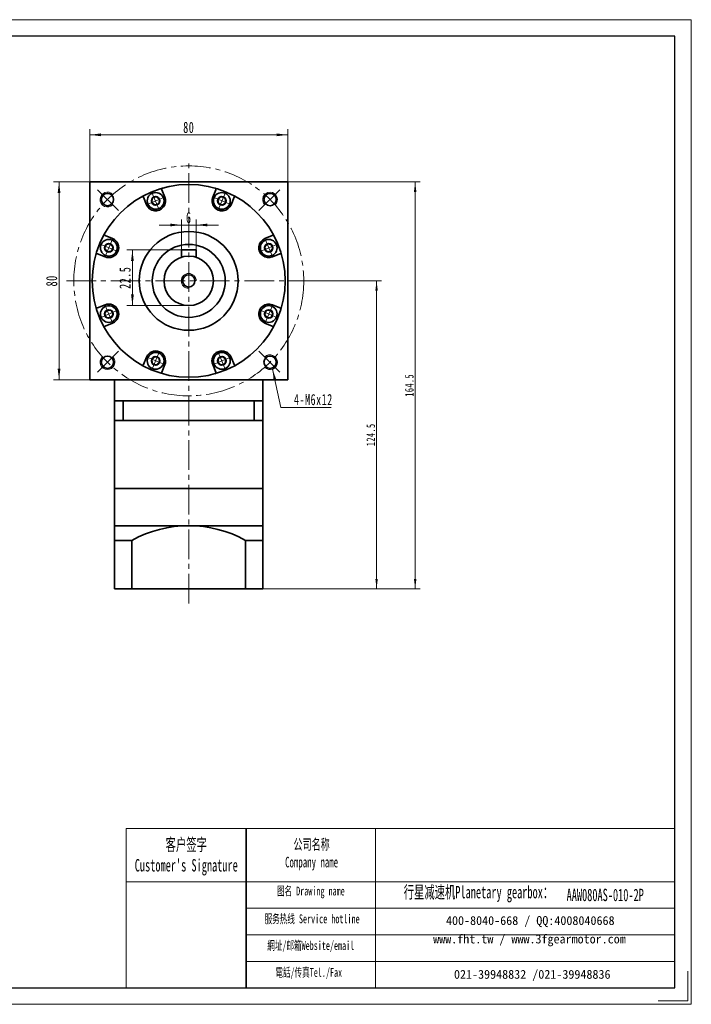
# Model space of a CAD drawing. Header units: millimetres. Extents: x -233 to 330, y -159 to 251.
# Tile 2 of 2: x 58 to 330, y -159 to 239. Entities that reach past the tile are written whole.
import ezdxf

# ---------------------------------------------------------------- set-up
doc = ezdxf.new("R2010")
doc.units = ezdxf.units.MM
doc.set_wipeout_variables(frame=1)
doc.linetypes.add('点画线', pattern=[18, 12, -2, 2, -2])
doc.layers.get('0').update_dxf_attribs({"lineweight": 35})
for name, color, linetype, lineweight in [('7标注层', 4, 'Continuous', 18), ('EB0_1', 7, 'Continuous', 35), ('SLD-0', 7, 'Continuous', 18), ('中心线层', 1, '点画线', 18), ('图框_外框线', 7, 'Continuous', 18), ('尺寸线层', 3, 'Continuous', 18), ('粗实线层', 7, 'Continuous', 35)]:
    doc.layers.add(name, color=color, linetype=linetype, lineweight=lineweight)
doc.styles.add('SLDTEXTSTYLE4', font='txt', dxfattribs={"width": 0.611111})
doc.styles.add('标准', font='txt', dxfattribs={"width": 0.667})
doc.dimstyles.new('a4-1-1.5', dxfattribs={"dimtxt": 4.5, "dimasz": 4.5, "dimexe": 2.25, "dimexo": 0, "dimgap": 0.75, "dimtad": 1, "dimdec": 3, "dimdsep": 46, "dimtxsty": '标准', "dimblk": '_CAXARROW', "dimcen": 0, "dimdle": 9, "dimazin": 2, "dimtfac": 0.707107, "dimtdec": 3, "dimtix": 1, "dimtmove": 2, "dimatfit": 3, "dimfxl": 0, "dimfrac": 2, "dimtolj": 1, "dimarcsym": 0})
doc.dimstyles.new('标准', dxfattribs={"dimtxt": 3.5, "dimasz": 4, "dimexe": 2, "dimexo": 0, "dimtad": 1, "dimdsep": 46, "dimtxsty": '标准', "dimblk": '_CAXARROW', "dimcen": 0, "dimdle": 8, "dimazin": 2, "dimtfac": 0.707107, "dimtdec": 3, "dimtmove": 2, "dimatfit": 3, "dimfxl": 0, "dimfrac": 2, "dimtolj": 1, "dimarcsym": 0})

# ---------------------------------------------------------------- blocks, each defined once
blk = doc.blocks.new('*X16')
at = {"layer": '尺寸线层', "linetype": 'Continuous'}
for points in [[(86.67, 192.15), (91.17, 192.71), (91.17, 191.58)], [(166.67, 192.15), (162.17, 192.71), (162.17, 191.58)]]:
    blk.add_hatch(color=0, dxfattribs=at).paths.add_polyline_path(points, flags=0)
at = {"layer": '尺寸线层', "color": 0, "linetype": 'Continuous'}
for p, q in [((86.67, 173.09), (86.67, 194.4)), ((86.67, 192.15), (166.67, 192.15)), ((166.67, 173.09), (166.67, 194.4))]:
    blk.add_line(p, q, dxfattribs=at)
at = {"layer": '尺寸线层', "color": 0, "insert": (126.67, 195.12), "char_height": 4.5, "width": 9, "attachment_point": 5, "line_spacing_factor": 1.15057, "style": '标准'}
blk.add_mtext('\\T1.1;80', dxfattribs=at)
blk = doc.blocks.new('_CAXARROW')
blk.add_hatch(color=0).paths.add_polyline_path([(0, 0), (-1, 0.125), (-1, -0.125)], flags=0)
blk = doc.blocks.new('*X17')
at = {"layer": '尺寸线层', "linetype": 'Continuous'}
for points in [[(74.21, 173.09), (73.65, 168.59), (74.77, 168.59)], [(74.21, 93.09), (73.65, 97.59), (74.77, 97.59)]]:
    blk.add_hatch(color=0, dxfattribs=at).paths.add_polyline_path(points, flags=0)
at = {"layer": '尺寸线层', "color": 0, "linetype": 'Continuous'}
for p, q in [((86.67, 173.09), (71.96, 173.09)), ((74.21, 93.09), (74.21, 173.09)), ((86.67, 93.09), (71.96, 93.09))]:
    blk.add_line(p, q, dxfattribs=at)
at = {"layer": '尺寸线层', "color": 0, "insert": (71.24, 133.09), "char_height": 4.5, "width": 9, "attachment_point": 5, "rotation": 90, "line_spacing_factor": 1.15057, "style": '标准'}
blk.add_mtext('\\T1.1;80', dxfattribs=at)
blk = doc.blocks.new('*X18')
at = {"layer": '尺寸线层', "linetype": 'Continuous'}
blk.add_hatch(color=0, dxfattribs=at).paths.add_polyline_path([(-6.36, 15.51), (-4.86, 11.23), (-5.96, 10.99)], flags=0)
at = {"layer": '尺寸线层', "color": 0, "linetype": 'Continuous'}
blk.add_line((-6.36, 15.51), (-3, 0), dxfattribs=at)
at = {"layer": '尺寸线层', "color": 0}
for p, q in [((-3, 0), (0, 0)), ((0, 0), (17.35, 0)), ((0, 0), (0, 0))]:
    blk.add_line(p, q, dxfattribs=at)
at = {"layer": '尺寸线层', "color": 0, "insert": (2.25, 0.9), "char_height": 4.5, "width": 30.2032, "attachment_point": 7, "line_spacing_factor": 1.15057, "style": '标准'}
blk.add_mtext('\\T1.1;4-M6x12', dxfattribs=at)
blk = doc.blocks.new('*X19')
at = {"layer": '中心线层', "linetype": '点画线', "lineweight": 18}
for p, q in [((-3.89, 0), (3.89, 0)), ((0, -3.89), (0, 3.89))]:
    blk.add_line(p, q, dxfattribs=at)
at = {"layer": '粗实线层'}
for p, q in [((-1.73, 0), (-0.87, 1.5)), ((-1.73, 0), (-0.87, -1.5)), ((-0.87, 1.5), (0.87, 1.5)), ((1.73, 0), (0.87, 1.5)), ((1.73, 0), (0.87, 1.5)), ((1.73, 0), (0.87, -1.5)), ((-0.87, -1.5), (0.87, -1.5))]:
    blk.add_line(p, q, dxfattribs=at)
blk.add_circle((0, 0), 1.73, dxfattribs=at)
for start, end in [(0, 180), (180, 360)]:
    blk.add_arc((0, 0), 3.39, start, end, dxfattribs=at)
blk = doc.blocks.new('*X27')
at = {"layer": '尺寸线层', "linetype": 'Continuous'}
for points in [[(123.67, 155.68), (119.17, 155.12), (119.17, 156.24)], [(129.67, 155.68), (134.17, 155.12), (134.17, 156.24)]]:
    blk.add_hatch(color=0, dxfattribs=at).paths.add_polyline_path(points, flags=0)
at = {"layer": '尺寸线层', "color": 0, "linetype": 'Continuous'}
for p, q in [((138.67, 155.68), (114.67, 155.68)), ((123.67, 145.59), (123.67, 157.93)), ((129.67, 145.59), (129.67, 157.93))]:
    blk.add_line(p, q, dxfattribs=at)
at = {"layer": '尺寸线层', "color": 0, "insert": (126.67, 158.65), "char_height": 4.5, "width": 9, "attachment_point": 5, "line_spacing_factor": 1.15057, "style": '标准'}
blk.add_mtext('\\T1.1;6', dxfattribs=at)
blk = doc.blocks.new('*X28')
at = {"layer": '尺寸线层', "linetype": 'Continuous'}
for points in [[(103.89, 145.59), (104.45, 141.09), (103.33, 141.09)], [(103.89, 123.09), (104.45, 127.59), (103.33, 127.59)]]:
    blk.add_hatch(color=0, dxfattribs=at).paths.add_polyline_path(points, flags=0)
at = {"layer": '尺寸线层', "color": 0, "linetype": 'Continuous'}
for p, q in [((123.67, 145.59), (101.64, 145.59)), ((103.89, 145.59), (103.89, 123.09)), ((126.67, 123.09), (101.64, 123.09))]:
    blk.add_line(p, q, dxfattribs=at)
at = {"layer": '尺寸线层', "color": 0, "insert": (100.91, 134.34), "char_height": 4.5, "width": 16.432, "attachment_point": 5, "rotation": 90, "line_spacing_factor": 1.15057, "style": '标准'}
blk.add_mtext('\\T1.1;22.5', dxfattribs=at)
blk = doc.blocks.new('*X46')
at = {"layer": '尺寸线层', "linetype": 'Continuous'}
for points in [[(202.62, 133.09), (202.12, 129.09), (203.12, 129.09)], [(202.62, 8.59), (202.12, 12.59), (203.12, 12.59)]]:
    blk.add_hatch(color=0, dxfattribs=at).paths.add_polyline_path(points, flags=0)
at = {"layer": '尺寸线层', "color": 0, "linetype": 'Continuous'}
for p, q in [((176.17, 133.09), (204.62, 133.09)), ((202.62, 8.59), (202.62, 133.09)), ((156.67, 8.59), (204.62, 8.59))]:
    blk.add_line(p, q, dxfattribs=at)
at = {"layer": '尺寸线层', "color": 0, "insert": (200.27, 70.84), "char_height": 3.5, "width": 16.1825, "attachment_point": 5, "rotation": 90, "line_spacing_factor": 1.15057, "style": '标准'}
blk.add_mtext('\\T1.1;124.5', dxfattribs=at)
blk = doc.blocks.new('*X47')
at = {"layer": '尺寸线层', "linetype": 'Continuous'}
for points in [[(218.23, 173.09), (218.73, 169.09), (217.73, 169.09)], [(218.23, 8.59), (218.73, 12.59), (217.73, 12.59)]]:
    blk.add_hatch(color=0, dxfattribs=at).paths.add_polyline_path(points, flags=0)
at = {"layer": '尺寸线层', "color": 0, "linetype": 'Continuous'}
for p, q in [((166.67, 173.09), (220.23, 173.09)), ((218.23, 173.09), (218.23, 8.59)), ((156.67, 8.59), (220.23, 8.59))]:
    blk.add_line(p, q, dxfattribs=at)
at = {"layer": '尺寸线层', "color": 0, "insert": (215.88, 90.84), "char_height": 3.5, "width": 16.1825, "attachment_point": 5, "rotation": 90, "line_spacing_factor": 1.15057, "style": '标准'}
blk.add_mtext('\\T1.1;164.5', dxfattribs=at)

msp = doc.modelspace()

# ---------------------------------------------------------------- linework, layer by layer
msp.add_line((149.8562, -88.4028), (149.8562, -152.7625))
at = {"layer": '7标注层', "color": 0}
msp.add_line((101.3068, -88.4028), (101.3068, -152.7515), dxfattribs=at)
at = {"layer": 'EB0_1'}
for p, q in [((156.6662, 84.5868), (96.6662, 84.5868)), ((156.6662, 84.5868), (96.6662, 84.5868)), ((156.6662, 84.5868), (96.6662, 84.5868)), ((96.6662, 84.5868), (96.6662, 49.0868)), ((156.6662, 84.5868), (156.6662, 49.0868)), ((156.6662, 76.5868), (96.6662, 76.5868)), ((96.6662, 49.0868), (156.6662, 49.0868))]:
    msp.add_line(p, q, dxfattribs=at)
at = {"layer": 'EB0_1', "linetype": 'Continuous', "lineweight": 35}
for p, q in [((96.6662, 49.0868), (156.6662, 49.0868)), ((96.6662, 49.0868), (96.6662, 26.0868)), ((156.6662, 8.5868), (156.6662, 49.0868)), ((96.6662, 26.0868), (96.6662, 8.5868)), ((156.6662, 8.5868), (96.6662, 8.5868))]:
    msp.add_line(p, q, dxfattribs=at)
at = {"layer": '中心线层'}
for p, q in [((126.6662, 2.6095), (126.6662, 182.0313)), ((98.2723, 161.4807), (89.2027, 170.5503)), ((155.0601, 161.4807), (164.1297, 170.5503)), ((77.1662, 133.0868), (176.1662, 133.0868)), ((98.2723, 104.6929), (89.2027, 95.6233)), ((155.0601, 104.6929), (164.1297, 95.6233))]:
    msp.add_line(p, q, dxfattribs=at)
msp.add_circle((126.6662, 133.0868), 46.5, dxfattribs=at)
at = {"layer": '图框_外框线'}
for p, q in [((101.3068, -88.4028), (149.8562, -88.4028)), ((149.8562, -88.4028), (149.8562, -152.7515)), ((149.8562, -88.4028), (323.1915, -88.4028)), ((202.1649, -88.4028), (202.1649, -152.7515)), ((101.3068, -109.876), (149.8562, -109.876)), ((149.8562, -109.876), (323.1915, -109.876)), ((149.8562, -120.6126), (323.1915, -120.6126)), ((149.8562, -131.3492), (323.1915, -131.3492)), ((149.8562, -142.0859), (323.1915, -142.0859))]:
    msp.add_line(p, q, dxfattribs=at)
at = {"layer": '图框_外框线', "color": 3}
msp.add_lwpolyline([(-233.1551, -159.4545), (329.8944, -159.4545), (329.8944, 238.702), (-233.1551, 238.702)], close=True, dxfattribs=at)
at = {"layer": '图框_外框线', "color": 3, "lineweight": 25}
msp.add_lwpolyline([(-199.6403, -152.7515), (323.1915, -152.7515), (323.1915, 231.999), (-199.6403, 231.999)], close=True, dxfattribs=at)
at = {"layer": '图框_外框线', "color": 3}
msp.add_lwpolyline([(328.5538, -146.0486), (328.5538, -158.1139), (316.4885, -158.1139)], dxfattribs=at)
at = {"layer": '粗实线层'}
for p, q in [((116.9678, 166.9533), (115.7294, 169.9431)), ((136.3646, 166.9533), (137.603, 169.9431)), ((109.5768, 163.8919), (108.3384, 166.8816)), ((143.7556, 163.8919), (144.994, 166.8816)), ((95.8612, 150.1763), (92.8714, 151.4147)), ((157.4713, 150.1763), (160.461, 151.4147)), ((92.7997, 142.7852), (89.8099, 144.0236)), ((129.6662, 145.5868), (123.6662, 145.5868)), ((123.6662, 145.5868), (123.6662, 142.6262)), ((129.6662, 145.5868), (129.6662, 142.6262)), ((160.5327, 142.7852), (163.5225, 144.0236)), ((92.7997, 123.3884), (89.8099, 122.15)), ((160.5327, 123.3884), (163.5225, 122.15)), ((95.8612, 115.9974), (92.8714, 114.759)), ((157.4713, 115.9974), (160.461, 114.759)), ((109.5768, 102.2818), (108.3384, 99.292)), ((143.7556, 102.2818), (144.994, 99.292)), ((116.9678, 99.2203), (115.7294, 96.2305)), ((136.3646, 99.2203), (137.603, 96.2305)), ((96.6662, 84.5868), (96.6662, 93.0868)), ((156.6662, 84.5868), (156.6662, 93.0868)), ((100.2087, 84.5868), (100.2087, 76.5868)), ((153.1237, 84.5868), (153.1237, 76.5868)), ((96.6662, 34.0868), (156.6662, 34.0868)), ((103.6662, 28.1401), (96.6662, 28.1401)), ((103.6662, 28.1401), (103.6662, 8.5868)), ((103.6662, 28.1401), (103.6662, 8.5868)), ((149.6662, 28.1401), (149.6662, 8.5868)), ((149.6662, 28.1401), (149.6662, 8.5868)), ((149.6662, 28.1401), (156.6662, 28.1401))]:
    msp.add_line(p, q, dxfattribs=at)
msp.add_lwpolyline([(86.6662, 93.0868), (86.6662, 173.0868), (166.6662, 173.0868), (166.6662, 93.0868)], close=True, dxfattribs=at)
for centre, radius in [((126.6662, 133.0868), 39), ((93.7857, 165.9673), 2.5), ((159.5467, 165.9673), 2.5), ((126.6662, 133.0868), 20), ((126.6662, 133.0868), 14.75), ((126.6662, 133.0868), 10), ((126.6662, 133.0868), 2.5), ((93.7857, 100.2063), 2.5), ((159.5467, 100.2063), 2.5)]:
    msp.add_circle(centre, radius, dxfattribs=at)
at = {"layer": '粗实线层', "lineweight": 18}
for centre, start, end in [((93.7857, 165.9673), 43.151428, 315), ((159.5467, 165.9673), 313.151428, 225), ((126.6662, 133.0868), 0, 270), ((93.7857, 100.2063), 133.151428, 45), ((159.5467, 100.2063), 223.151428, 135)]:
    msp.add_arc(centre, 3, start, end, dxfattribs=at)
at = {"layer": '粗实线层'}
for centre, radius, start, end in [((116.1913, 170.1344), 0.5, 105.787488, 202.500112), ((137.1411, 170.1344), 0.5, 337.499888, 74.212512), ((107.8764, 166.6903), 0.5, 22.499888, 119.212512), ((113.2723, 165.4226), 4, 202.5, 22.5), ((140.0601, 165.4226), 4, 157.5, 337.5), ((145.456, 166.6903), 0.5, 60.787488, 157.500112), ((93.0627, 151.8766), 0.5, 150.787488, 247.500112), ((160.2697, 151.8766), 0.5, 292.499888, 29.212512), ((94.3304, 146.4807), 4, 247.5, 67.5), ((159.002, 146.4807), 4, 112.5, 292.5), ((89.6186, 143.5617), 0.5, 67.499888, 164.212512), ((163.7138, 143.5617), 0.5, 15.787488, 112.500112), ((94.3304, 119.6929), 4, 292.5, 112.5), ((159.002, 119.6929), 4, 67.5, 247.5), ((89.6186, 122.6119), 0.5, 195.787488, 292.500112), ((163.7138, 122.6119), 0.5, 247.499888, 344.212512), ((93.0627, 114.297), 0.5, 112.499888, 209.212512), ((160.2697, 114.297), 0.5, 330.787488, 67.500112), ((113.2723, 100.751), 4, 337.5, 157.5), ((140.0601, 100.751), 4, 22.5, 202.5), ((107.8764, 99.4833), 0.5, 240.787488, 337.500112), ((116.1913, 96.0392), 0.5, 157.499888, 254.212512), ((137.1411, 96.0392), 0.5, 285.787488, 22.500112), ((145.456, 99.4833), 0.5, 202.499888, 299.212512), ((126.6662, -13.3649), 47.4517, 61.006989, 118.993011)]:
    msp.add_arc(centre, radius, start, end, dxfattribs=at)

# ---------------------------------------------------------------- block references
at = {"layer": '尺寸线层'}
msp.add_blockref('*X18', (166.9346, 81.8793), dxfattribs=at)

# ---------------------------------------------------------------- texts
at = {"layer": 'SLD-0', "color": 1, "attachment_point": 2, "style": 'SLDTEXTSTYLE4'}
for s, insert, char_height, width in [("{\\fSimSun|b1|i0|c134|p2;客户签字\\PCustomer's Signature}", (125.6652, -92.3754), 5.010421, 62.330152), ('{\\fSimSun|b1|i0|c134|p2;公司名称\\PCompany name}', (176.3423, -92.6414), 4.294646, 55.602262), ('{\\fSimSun|b1|i0|c134|p2;图名 Drawing name}', (176.0488, -111.8552), 3.578872, 45.769065), ('{\\fSimSun|b1|i0|c134|p2;  \\H1.1667x;行星减速机Planetary gearbox\\fSimSun|b0|i0|c134|p2;：}', (242.0275, -111.5791), 4.294646, 67.544653), ('AAW080AS-010-2P', (295.086, -112.7193), 5.010421, 36.463237), ('{\\fSimSun|b1|i0|c134|p2;服务热线 Service hotline}', (176.5563, -123.1088), 3.578872, 50.991135), ('{\\fSimSun|b1|i0|c134|p2;網址/邮箱Website/email}', (175.999, -133.8914), 3.578872, 53.076972), ('{\\fSimSun|b1|i0|c134|p2;電話/传真Tel./Fax}', (175.1972, -144.7581), 3.578872, 53.715332)]:
    msp.add_mtext(s, dxfattribs=dict(at, insert=insert, char_height=char_height, width=width))
at = {"layer": 'SLD-0', "color": 1, "char_height": 3.578872, "attachment_point": 2}
for s, insert, width in [('{\\fSimSun|b1|i0|c134|p2;400-8040-668 / QQ:4008040668}', (264.7768, -123.7927), 104.200324), ('{\\fSimSun|b1|i0|c134|p2;www.fht.tw / www.3fgearmotor.com }', (264.4468, -131.247), 104.317624), ('{\\fSimSun|b1|i0|c134|p2;021-39948832 /021-39948836 }', (265.5749, -145.5406), 79.654398)]:
    msp.add_mtext(s, dxfattribs=dict(at, insert=insert, width=width))

# ---------------------------------------------------------------- dimensions: what is measured, and where the dimension line sits
at = {"layer": '尺寸线层'}
dim = msp.add_linear_dim(base=(166.6662, 192.1459), p1=(86.6662, 173.0868), p2=(166.6662, 173.0868), dimstyle='a4-1-1.5', override={"dimsah": 1, "dimtfill": 1, "dimtzin": 8}, dxfattribs=at)
dim.commit()
dim.dimension.update_dxf_attribs({"geometry": '*X16', "text_midpoint": (126.6662, 195.1216)})
dim = msp.add_linear_dim(base=(74.2112, 173.0868), p1=(86.6662, 93.0868), p2=(86.6662, 173.0868), angle=90, dimstyle='a4-1-1.5', override={"dimsah": 1, "dimtfill": 1, "dimtzin": 8}, dxfattribs=at)
dim.commit()
dim.dimension.update_dxf_attribs({"geometry": '*X17', "text_midpoint": (71.2355, 133.0868)})

# ---------------------------------------------------------------- next in the draw order: wipeouts: each hides what was drawn before it
for points in [[(116.4042, 166.7199), (116.3961, 166.7393), (116.3879, 166.7587), (116.3795, 166.778), (116.371, 166.7973), (116.3625, 166.8165), (116.3537, 166.8357), (116.3449, 166.8548), (116.3359, 166.8738), (116.3269, 166.8928), (116.3177, 166.9118), (116.3084, 166.9306), (116.299, 166.9495), (116.2894, 166.9682), (116.2798, 166.9869), (116.27, 167.0056), (116.2601, 167.0242), (116.2501, 167.0427), (116.24, 167.0612), (116.2297, 167.0795), (116.2194, 167.0979), (116.2089, 167.1162), (116.1984, 167.1344), (116.1877, 167.1525), (116.1769, 167.1706), (116.166, 167.1886), (116.155, 167.2065), (116.1438, 167.2244), (116.1326, 167.2422), (116.1212, 167.2599), (116.1098, 167.2775), (116.1098, 167.2775), (116.0212, 167.4065), (115.9267, 167.5312), (115.8266, 167.6514), (115.7211, 167.7669), (115.6103, 167.8773), (115.4946, 167.9826), (115.3741, 168.0824), (115.2492, 168.1765), (115.12, 168.2648), (114.9869, 168.347), (114.8502, 168.423), (114.7101, 168.4926), (114.5669, 168.5556), (114.421, 168.612), (114.2726, 168.6616), (114.1221, 168.7043), (113.9698, 168.7401), (113.8161, 168.7687), (113.6611, 168.7902), (113.5053, 168.8046), (113.3491, 168.8117), (113.1926, 168.8117), (113.0364, 168.8044), (112.8806, 168.7899), (112.7257, 168.7682), (112.5719, 168.7395), (112.4196, 168.7036), (112.2692, 168.6608), (112.1209, 168.6111), (111.975, 168.5545), (111.975, 168.5545), (111.8319, 168.4914), (111.6918, 168.4216), (111.5552, 168.3455), (111.4221, 168.2632), (111.2931, 168.1748), (111.1682, 168.0806), (111.0478, 167.9807), (110.9322, 167.8754), (110.8215, 167.7648), (110.7161, 167.6492), (110.6161, 167.5289), (110.5217, 167.4041), (110.4332, 167.2751), (110.3508, 167.1422), (110.2746, 167.0056), (110.2047, 166.8656), (110.1414, 166.7225), (110.0848, 166.5767), (110.0349, 166.4284), (109.992, 166.278), (109.956, 166.1258), (109.9271, 165.972), (109.9053, 165.8171), (109.8907, 165.6614), (109.8833, 165.5051), (109.8831, 165.3487), (109.8901, 165.1924), (109.9043, 165.0366), (109.9257, 164.8817), (109.9542, 164.7278), (109.9542, 164.7278), (109.9586, 164.7073), (109.9631, 164.6867), (109.9678, 164.6662), (109.9725, 164.6457), (109.9774, 164.6252), (109.9824, 164.6047), (109.9876, 164.5843), (109.9928, 164.5639), (109.9982, 164.5436), (110.0037, 164.5233), (110.0094, 164.503), (110.0152, 164.4828), (110.0211, 164.4625), (110.0271, 164.4424), (110.0332, 164.4222), (110.0395, 164.4021), (110.0459, 164.3821), (110.0524, 164.3621), (110.0591, 164.3421), (110.0659, 164.3222), (110.0728, 164.3023), (110.0798, 164.2824), (110.0869, 164.2626), (110.0942, 164.2429), (110.1016, 164.2232), (110.1091, 164.2035), (110.1167, 164.1839), (110.1245, 164.1643), (110.1323, 164.1448), (110.1403, 164.1253), (110.1403, 164.1253), (110.2125, 163.9632), (110.2931, 163.805), (110.3818, 163.6513), (110.4785, 163.5025), (110.5828, 163.3589), (110.6945, 163.221), (110.8133, 163.0891), (110.9388, 162.9636), (111.0707, 162.8448), (111.2086, 162.7331), (111.3522, 162.6288), (111.501, 162.5321), (111.6547, 162.4434), (111.8129, 162.3628), (111.975, 162.2906), (112.1407, 162.227), (112.3095, 162.1722), (112.4809, 162.1263), (112.6545, 162.0894), (112.8298, 162.0616), (113.0063, 162.043), (113.1835, 162.0338), (113.361, 162.0338), (113.5383, 162.043), (113.7148, 162.0616), (113.8901, 162.0894), (114.0637, 162.1263), (114.2351, 162.1722), (114.4039, 162.227), (114.5696, 162.2906), (114.5696, 162.2906), (114.7317, 162.3628), (114.8899, 162.4434), (115.0436, 162.5321), (115.1924, 162.6288), (115.336, 162.7331), (115.4739, 162.8448), (115.6058, 162.9636), (115.7313, 163.0891), (115.8501, 163.221), (115.9618, 163.3589), (116.0661, 163.5025), (116.1627, 163.6513), (116.2515, 163.805), (116.332, 163.9632), (116.4042, 164.1253), (116.4678, 164.291), (116.5227, 164.4598), (116.5686, 164.6312), (116.6055, 164.8048), (116.6333, 164.9801), (116.6518, 165.1566), (116.6611, 165.3339), (116.6611, 165.5113), (116.6518, 165.6886), (116.6333, 165.8651), (116.6055, 166.0404), (116.5686, 166.214), (116.5227, 166.3854), (116.4678, 166.5542)], [(143.1921, 164.1253), (143.2001, 164.1448), (143.2079, 164.1643), (143.2157, 164.1839), (143.2233, 164.2035), (143.2308, 164.2232), (143.2382, 164.2429), (143.2455, 164.2626), (143.2526, 164.2824), (143.2597, 164.3023), (143.2665, 164.3222), (143.2733, 164.3421), (143.28, 164.3621), (143.2865, 164.3821), (143.2929, 164.4021), (143.2992, 164.4222), (143.3053, 164.4424), (143.3113, 164.4625), (143.3172, 164.4828), (143.323, 164.503), (143.3287, 164.5233), (143.3342, 164.5436), (143.3396, 164.5639), (143.3448, 164.5843), (143.35, 164.6047), (143.355, 164.6252), (143.3599, 164.6457), (143.3647, 164.6662), (143.3693, 164.6867), (143.3738, 164.7073), (143.3782, 164.7278), (143.3782, 164.7278), (143.4067, 164.8817), (143.4281, 165.0366), (143.4423, 165.1924), (143.4493, 165.3487), (143.4491, 165.5051), (143.4417, 165.6614), (143.4271, 165.8171), (143.4053, 165.972), (143.3764, 166.1258), (143.3404, 166.278), (143.2975, 166.4284), (143.2476, 166.5767), (143.191, 166.7225), (143.1277, 166.8656), (143.0578, 167.0056), (142.9816, 167.1422), (142.8992, 167.2751), (142.8107, 167.4041), (142.7163, 167.5289), (142.6163, 167.6492), (142.5109, 167.7648), (142.4002, 167.8754), (142.2846, 167.9807), (142.1642, 168.0806), (142.0393, 168.1748), (141.9103, 168.2632), (141.7772, 168.3455), (141.6406, 168.4216), (141.5005, 168.4914), (141.3574, 168.5545), (141.3574, 168.5545), (141.2116, 168.6111), (141.0632, 168.6608), (140.9128, 168.7036), (140.7605, 168.7395), (140.6067, 168.7682), (140.4518, 168.7899), (140.296, 168.8044), (140.1398, 168.8117), (139.9833, 168.8117), (139.8271, 168.8046), (139.6713, 168.7902), (139.5164, 168.7687), (139.3626, 168.7401), (139.2103, 168.7043), (139.0598, 168.6616), (138.9114, 168.612), (138.7655, 168.5556), (138.6223, 168.4926), (138.4822, 168.423), (138.3455, 168.347), (138.2124, 168.2648), (138.0832, 168.1765), (137.9583, 168.0824), (137.8378, 167.9826), (137.7221, 167.8773), (137.6113, 167.7669), (137.5058, 167.6514), (137.4057, 167.5312), (137.3112, 167.4065), (137.2227, 167.2775), (137.2227, 167.2775), (137.2112, 167.2599), (137.1998, 167.2422), (137.1886, 167.2244), (137.1775, 167.2065), (137.1664, 167.1886), (137.1555, 167.1706), (137.1447, 167.1525), (137.134, 167.1344), (137.1235, 167.1162), (137.113, 167.0979), (137.1027, 167.0795), (137.0924, 167.0612), (137.0823, 167.0427), (137.0723, 167.0242), (137.0624, 167.0056), (137.0526, 166.9869), (137.043, 166.9682), (137.0334, 166.9495), (137.024, 166.9306), (137.0147, 166.9118), (137.0055, 166.8928), (136.9965, 166.8738), (136.9875, 166.8548), (136.9787, 166.8357), (136.97, 166.8165), (136.9614, 166.7973), (136.9529, 166.778), (136.9445, 166.7587), (136.9363, 166.7393), (136.9282, 166.7199), (136.9282, 166.7199), (136.8646, 166.5542), (136.8097, 166.3854), (136.7638, 166.214), (136.7269, 166.0404), (136.6991, 165.8651), (136.6806, 165.6886), (136.6713, 165.5113), (136.6713, 165.3339), (136.6806, 165.1566), (136.6991, 164.9801), (136.7269, 164.8048), (136.7638, 164.6312), (136.8097, 164.4598), (136.8646, 164.291), (136.9282, 164.1253), (137.0004, 163.9632), (137.0809, 163.805), (137.1697, 163.6513), (137.2663, 163.5025), (137.3707, 163.3589), (137.4823, 163.221), (137.6011, 163.0891), (137.7266, 162.9636), (137.8585, 162.8448), (137.9964, 162.7331), (138.14, 162.6288), (138.2889, 162.5321), (138.4426, 162.4434), (138.6007, 162.3628), (138.7628, 162.2906), (138.7628, 162.2906), (138.9285, 162.227), (139.0973, 162.1722), (139.2687, 162.1263), (139.4423, 162.0894), (139.6176, 162.0616), (139.7941, 162.043), (139.9714, 162.0338), (140.1489, 162.0338), (140.3261, 162.043), (140.5026, 162.0616), (140.6779, 162.0894), (140.8515, 162.1263), (141.0229, 162.1722), (141.1917, 162.227), (141.3574, 162.2906), (141.5196, 162.3628), (141.6777, 162.4434), (141.8314, 162.5321), (141.9802, 162.6288), (142.1238, 162.7331), (142.2618, 162.8448), (142.3936, 162.9636), (142.5191, 163.0891), (142.6379, 163.221), (142.7496, 163.3589), (142.8539, 163.5025), (142.9506, 163.6513), (143.0393, 163.805), (143.1199, 163.9632)], [(95.6277, 149.6127), (95.6082, 149.6207), (95.5887, 149.6286), (95.5691, 149.6363), (95.5495, 149.6439), (95.5299, 149.6514), (95.5101, 149.6588), (95.4904, 149.6661), (95.4706, 149.6732), (95.4507, 149.6803), (95.4308, 149.6872), (95.4109, 149.6939), (95.3909, 149.7006), (95.3709, 149.7071), (95.3509, 149.7135), (95.3308, 149.7198), (95.3106, 149.7259), (95.2905, 149.7319), (95.2703, 149.7378), (95.25, 149.7436), (95.2297, 149.7493), (95.2094, 149.7548), (95.1891, 149.7602), (95.1687, 149.7655), (95.1483, 149.7706), (95.1278, 149.7756), (95.1074, 149.7805), (95.0869, 149.7853), (95.0663, 149.7899), (95.0458, 149.7944), (95.0252, 149.7988), (95.0252, 149.7988), (94.8714, 149.8273), (94.7164, 149.8487), (94.5606, 149.8629), (94.4043, 149.8699), (94.2479, 149.8697), (94.0916, 149.8623), (93.9359, 149.8477), (93.781, 149.8259), (93.6272, 149.797), (93.475, 149.761), (93.3246, 149.7181), (93.1763, 149.6682), (93.0305, 149.6116), (92.8874, 149.5483), (92.7474, 149.4784), (92.6108, 149.4022), (92.4779, 149.3198), (92.3489, 149.2313), (92.2241, 149.1369), (92.1038, 149.0369), (91.9882, 148.9315), (91.8777, 148.8208), (91.7723, 148.7052), (91.6724, 148.5848), (91.5782, 148.4599), (91.4898, 148.3309), (91.4075, 148.1978), (91.3314, 148.0612), (91.2617, 147.9211), (91.1985, 147.778), (91.1985, 147.778), (91.142, 147.6322), (91.0922, 147.4838), (91.0494, 147.3334), (91.0136, 147.1811), (90.9848, 147.0273), (90.9631, 146.8724), (90.9486, 146.7167), (90.9414, 146.5604), (90.9413, 146.404), (90.9484, 146.2477), (90.9628, 146.0919), (90.9843, 145.937), (91.013, 145.7832), (91.0487, 145.6309), (91.0914, 145.4804), (91.141, 145.332), (91.1974, 145.1861), (91.2604, 145.0429), (91.33, 144.9028), (91.406, 144.7661), (91.4882, 144.633), (91.5765, 144.5039), (91.6706, 144.3789), (91.7704, 144.2584), (91.8757, 144.1427), (91.9862, 144.032), (92.1016, 143.9264), (92.2218, 143.8263), (92.3465, 143.7319), (92.4755, 143.6433), (92.4755, 143.6433), (92.4931, 143.6318), (92.5108, 143.6204), (92.5286, 143.6092), (92.5465, 143.5981), (92.5644, 143.587), (92.5825, 143.5761), (92.6005, 143.5653), (92.6187, 143.5546), (92.6369, 143.5441), (92.6551, 143.5336), (92.6735, 143.5233), (92.6919, 143.513), (92.7103, 143.5029), (92.7288, 143.4929), (92.7474, 143.483), (92.7661, 143.4733), (92.7848, 143.4636), (92.8035, 143.4541), (92.8224, 143.4446), (92.8413, 143.4353), (92.8602, 143.4261), (92.8792, 143.4171), (92.8982, 143.4081), (92.9174, 143.3993), (92.9365, 143.3906), (92.9557, 143.382), (92.975, 143.3735), (92.9943, 143.3651), (93.0137, 143.3569), (93.0331, 143.3488), (93.0331, 143.3488), (93.1988, 143.2852), (93.3676, 143.2303), (93.539, 143.1844), (93.7126, 143.1475), (93.8879, 143.1197), (94.0644, 143.1012), (94.2417, 143.0919), (94.4192, 143.0919), (94.5964, 143.1012), (94.7729, 143.1197), (94.9482, 143.1475), (95.1218, 143.1844), (95.2932, 143.2303), (95.462, 143.2852), (95.6277, 143.3488), (95.7899, 143.421), (95.948, 143.5015), (96.1017, 143.5903), (96.2505, 143.6869), (96.3941, 143.7913), (96.532, 143.903), (96.6639, 144.0217), (96.7894, 144.1472), (96.9082, 144.2791), (97.0199, 144.417), (97.1242, 144.5606), (97.2209, 144.7095), (97.3096, 144.8632), (97.3902, 145.0213), (97.4624, 145.1834), (97.4624, 145.1834), (97.526, 145.3491), (97.5808, 145.5179), (97.6268, 145.6894), (97.6637, 145.863), (97.6914, 146.0382), (97.71, 146.2148), (97.7193, 146.392), (97.7193, 146.5695), (97.71, 146.7467), (97.6914, 146.9232), (97.6637, 147.0985), (97.6268, 147.2721), (97.5808, 147.4435), (97.526, 147.6123), (97.4624, 147.778), (97.3902, 147.9402), (97.3096, 148.0983), (97.2209, 148.252), (97.1242, 148.4008), (97.0199, 148.5444), (96.9082, 148.6824), (96.7894, 148.8143), (96.6639, 148.9398), (96.532, 149.0585), (96.3941, 149.1702), (96.2505, 149.2745), (96.1017, 149.3712), (95.948, 149.4599), (95.7899, 149.5405)], [(160.2993, 143.3488), (160.3187, 143.3569), (160.3381, 143.3651), (160.3574, 143.3735), (160.3767, 143.382), (160.3959, 143.3906), (160.4151, 143.3993), (160.4342, 143.4081), (160.4532, 143.4171), (160.4722, 143.4261), (160.4911, 143.4353), (160.51, 143.4446), (160.5289, 143.4541), (160.5476, 143.4636), (160.5663, 143.4733), (160.585, 143.483), (160.6036, 143.4929), (160.6221, 143.5029), (160.6405, 143.513), (160.6589, 143.5233), (160.6773, 143.5336), (160.6955, 143.5441), (160.7137, 143.5546), (160.7319, 143.5653), (160.75, 143.5761), (160.768, 143.587), (160.7859, 143.5981), (160.8038, 143.6092), (160.8216, 143.6204), (160.8393, 143.6318), (160.8569, 143.6433), (160.8569, 143.6433), (160.9859, 143.7319), (161.1106, 143.8263), (161.2308, 143.9264), (161.3463, 144.032), (161.4567, 144.1427), (161.562, 144.2584), (161.6618, 144.3789), (161.7559, 144.5039), (161.8442, 144.633), (161.9264, 144.7661), (162.0024, 144.9028), (162.072, 145.0429), (162.135, 145.1861), (162.1914, 145.332), (162.241, 145.4804), (162.2837, 145.6309), (162.3194, 145.7832), (162.3481, 145.937), (162.3696, 146.0919), (162.384, 146.2477), (162.3911, 146.404), (162.3911, 146.5604), (162.3838, 146.7167), (162.3693, 146.8724), (162.3476, 147.0273), (162.3188, 147.1811), (162.283, 147.3334), (162.2402, 147.4838), (162.1905, 147.6322), (162.1339, 147.778), (162.1339, 147.778), (162.0708, 147.9211), (162.001, 148.0612), (161.9249, 148.1978), (161.8426, 148.3309), (161.7542, 148.4599), (161.66, 148.5848), (161.5601, 148.7052), (161.4547, 148.8208), (161.3442, 148.9315), (161.2286, 149.0369), (161.1083, 149.1369), (160.9835, 149.2313), (160.8545, 149.3198), (160.7216, 149.4022), (160.585, 149.4784), (160.445, 149.5483), (160.3019, 149.6116), (160.1561, 149.6682), (160.0078, 149.7181), (159.8574, 149.761), (159.7052, 149.797), (159.5514, 149.8259), (159.3965, 149.8477), (159.2408, 149.8623), (159.0845, 149.8697), (158.9281, 149.8699), (158.7718, 149.8629), (158.616, 149.8487), (158.4611, 149.8273), (158.3072, 149.7988), (158.3072, 149.7988), (158.2867, 149.7944), (158.2661, 149.7899), (158.2456, 149.7853), (158.225, 149.7805), (158.2046, 149.7756), (158.1841, 149.7706), (158.1637, 149.7655), (158.1433, 149.7602), (158.123, 149.7548), (158.1027, 149.7493), (158.0824, 149.7436), (158.0621, 149.7378), (158.0419, 149.7319), (158.0218, 149.7259), (158.0016, 149.7198), (157.9815, 149.7135), (157.9615, 149.7071), (157.9415, 149.7006), (157.9215, 149.6939), (157.9016, 149.6872), (157.8817, 149.6803), (157.8618, 149.6732), (157.842, 149.6661), (157.8223, 149.6588), (157.8025, 149.6514), (157.7829, 149.6439), (157.7633, 149.6363), (157.7437, 149.6286), (157.7242, 149.6207), (157.7047, 149.6127), (157.7047, 149.6127), (157.5426, 149.5405), (157.3844, 149.4599), (157.2307, 149.3712), (157.0819, 149.2745), (156.9383, 149.1702), (156.8004, 149.0585), (156.6685, 148.9398), (156.543, 148.8143), (156.4242, 148.6824), (156.3125, 148.5444), (156.2082, 148.4008), (156.1115, 148.252), (156.0228, 148.0983), (155.9422, 147.9402), (155.87, 147.778), (155.8064, 147.6123), (155.7516, 147.4435), (155.7057, 147.2721), (155.6688, 147.0985), (155.641, 146.9232), (155.6224, 146.7467), (155.6131, 146.5695), (155.6131, 146.392), (155.6224, 146.2148), (155.641, 146.0382), (155.6688, 145.863), (155.7057, 145.6894), (155.7516, 145.5179), (155.8064, 145.3491), (155.87, 145.1834), (155.87, 145.1834), (155.9422, 145.0213), (156.0228, 144.8632), (156.1115, 144.7095), (156.2082, 144.5606), (156.3125, 144.417), (156.4242, 144.2791), (156.543, 144.1472), (156.6685, 144.0217), (156.8004, 143.903), (156.9383, 143.7913), (157.0819, 143.6869), (157.2307, 143.5903), (157.3844, 143.5015), (157.5426, 143.421), (157.7047, 143.3488), (157.8704, 143.2852), (158.0392, 143.2303), (158.2106, 143.1844), (158.3842, 143.1475), (158.5595, 143.1197), (158.736, 143.1012), (158.9132, 143.0919), (159.0907, 143.0919), (159.268, 143.1012), (159.4445, 143.1197), (159.6198, 143.1475), (159.7934, 143.1844), (159.9648, 143.2303), (160.1336, 143.2852)], [(93.0331, 122.8248), (93.0137, 122.8167), (92.9943, 122.8085), (92.975, 122.8001), (92.9557, 122.7917), (92.9365, 122.7831), (92.9174, 122.7743), (92.8982, 122.7655), (92.8792, 122.7566), (92.8602, 122.7475), (92.8413, 122.7383), (92.8224, 122.729), (92.8035, 122.7196), (92.7848, 122.71), (92.7661, 122.7004), (92.7474, 122.6906), (92.7288, 122.6807), (92.7103, 122.6707), (92.6919, 122.6606), (92.6735, 122.6504), (92.6551, 122.64), (92.6369, 122.6296), (92.6187, 122.619), (92.6005, 122.6083), (92.5825, 122.5975), (92.5644, 122.5866), (92.5465, 122.5756), (92.5286, 122.5644), (92.5108, 122.5532), (92.4931, 122.5418), (92.4755, 122.5304), (92.4755, 122.5304), (92.3465, 122.4418), (92.2218, 122.3473), (92.1016, 122.2472), (91.9862, 122.1417), (91.8757, 122.0309), (91.7704, 121.9152), (91.6706, 121.7947), (91.5765, 121.6698), (91.4882, 121.5406), (91.406, 121.4075), (91.33, 121.2708), (91.2604, 121.1307), (91.1974, 120.9875), (91.141, 120.8416), (91.0914, 120.6932), (91.0487, 120.5428), (91.013, 120.3905), (90.9843, 120.2367), (90.9628, 120.0817), (90.9484, 119.9259), (90.9413, 119.7697), (90.9414, 119.6132), (90.9486, 119.457), (90.9631, 119.3012), (90.9848, 119.1463), (91.0136, 118.9925), (91.0494, 118.8402), (91.0922, 118.6898), (91.142, 118.5415), (91.1985, 118.3956), (91.1985, 118.3956), (91.2617, 118.2525), (91.3314, 118.1124), (91.4075, 117.9758), (91.4898, 117.8428), (91.5782, 117.7137), (91.6724, 117.5888), (91.7723, 117.4684), (91.8777, 117.3528), (91.9882, 117.2421), (92.1038, 117.1367), (92.2241, 117.0367), (92.3489, 116.9423), (92.4779, 116.8538), (92.6108, 116.7714), (92.7474, 116.6952), (92.8874, 116.6253), (93.0305, 116.562), (93.1763, 116.5054), (93.3246, 116.4556), (93.475, 116.4126), (93.6272, 116.3766), (93.781, 116.3477), (93.9359, 116.3259), (94.0916, 116.3113), (94.2479, 116.3039), (94.4043, 116.3037), (94.5606, 116.3107), (94.7164, 116.3249), (94.8714, 116.3463), (95.0252, 116.3748), (95.0252, 116.3748), (95.0458, 116.3792), (95.0663, 116.3837), (95.0869, 116.3884), (95.1074, 116.3931), (95.1278, 116.398), (95.1483, 116.403), (95.1687, 116.4082), (95.1891, 116.4134), (95.2094, 116.4188), (95.2297, 116.4244), (95.25, 116.43), (95.2703, 116.4358), (95.2905, 116.4417), (95.3106, 116.4477), (95.3308, 116.4539), (95.3509, 116.4601), (95.3709, 116.4665), (95.3909, 116.473), (95.4109, 116.4797), (95.4308, 116.4865), (95.4507, 116.4934), (95.4706, 116.5004), (95.4904, 116.5075), (95.5101, 116.5148), (95.5299, 116.5222), (95.5495, 116.5297), (95.5691, 116.5373), (95.5887, 116.5451), (95.6082, 116.5529), (95.6277, 116.5609), (95.6277, 116.5609), (95.7899, 116.6331), (95.948, 116.7137), (96.1017, 116.8024), (96.2505, 116.8991), (96.3941, 117.0034), (96.532, 117.1151), (96.6639, 117.2339), (96.7894, 117.3594), (96.9082, 117.4913), (97.0199, 117.6292), (97.1242, 117.7728), (97.2209, 117.9216), (97.3096, 118.0753), (97.3902, 118.2335), (97.4624, 118.3956), (97.526, 118.5613), (97.5808, 118.7301), (97.6268, 118.9015), (97.6637, 119.0751), (97.6914, 119.2504), (97.71, 119.4269), (97.7193, 119.6042), (97.7193, 119.7816), (97.71, 119.9589), (97.6914, 120.1354), (97.6637, 120.3107), (97.6268, 120.4843), (97.5808, 120.6557), (97.526, 120.8245), (97.4624, 120.9902), (97.4624, 120.9902), (97.3902, 121.1523), (97.3096, 121.3105), (97.2209, 121.4642), (97.1242, 121.613), (97.0199, 121.7566), (96.9082, 121.8945), (96.7894, 122.0264), (96.6639, 122.1519), (96.532, 122.2707), (96.3941, 122.3824), (96.2505, 122.4867), (96.1017, 122.5833), (95.948, 122.6721), (95.7899, 122.7527), (95.6277, 122.8248), (95.462, 122.8884), (95.2932, 122.9433), (95.1218, 122.9892), (94.9482, 123.0261), (94.7729, 123.0539), (94.5964, 123.0724), (94.4192, 123.0817), (94.2417, 123.0817), (94.0644, 123.0724), (93.8879, 123.0539), (93.7126, 123.0261), (93.539, 122.9892), (93.3676, 122.9433), (93.1988, 122.8884)], [(157.7047, 116.5609), (157.7242, 116.5529), (157.7437, 116.5451), (157.7633, 116.5373), (157.7829, 116.5297), (157.8025, 116.5222), (157.8223, 116.5148), (157.842, 116.5075), (157.8618, 116.5004), (157.8817, 116.4934), (157.9016, 116.4865), (157.9215, 116.4797), (157.9415, 116.473), (157.9615, 116.4665), (157.9815, 116.4601), (158.0016, 116.4539), (158.0218, 116.4477), (158.0419, 116.4417), (158.0621, 116.4358), (158.0824, 116.43), (158.1027, 116.4244), (158.123, 116.4188), (158.1433, 116.4134), (158.1637, 116.4082), (158.1841, 116.403), (158.2046, 116.398), (158.225, 116.3931), (158.2456, 116.3884), (158.2661, 116.3837), (158.2867, 116.3792), (158.3072, 116.3748), (158.3072, 116.3748), (158.4611, 116.3463), (158.616, 116.3249), (158.7718, 116.3107), (158.9281, 116.3037), (159.0845, 116.3039), (159.2408, 116.3113), (159.3965, 116.3259), (159.5514, 116.3477), (159.7052, 116.3766), (159.8574, 116.4126), (160.0078, 116.4556), (160.1561, 116.5054), (160.3019, 116.562), (160.445, 116.6253), (160.585, 116.6952), (160.7216, 116.7714), (160.8545, 116.8538), (160.9835, 116.9423), (161.1083, 117.0367), (161.2286, 117.1367), (161.3442, 117.2421), (161.4547, 117.3528), (161.5601, 117.4684), (161.66, 117.5888), (161.7542, 117.7137), (161.8426, 117.8428), (161.9249, 117.9758), (162.001, 118.1124), (162.0708, 118.2525), (162.1339, 118.3956), (162.1339, 118.3956), (162.1905, 118.5415), (162.2402, 118.6898), (162.283, 118.8402), (162.3188, 118.9925), (162.3476, 119.1463), (162.3693, 119.3012), (162.3838, 119.457), (162.3911, 119.6132), (162.3911, 119.7697), (162.384, 119.9259), (162.3696, 120.0817), (162.3481, 120.2367), (162.3194, 120.3905), (162.2837, 120.5428), (162.241, 120.6932), (162.1914, 120.8416), (162.135, 120.9875), (162.072, 121.1307), (162.0024, 121.2708), (161.9264, 121.4075), (161.8442, 121.5406), (161.7559, 121.6698), (161.6618, 121.7947), (161.562, 121.9152), (161.4567, 122.0309), (161.3463, 122.1417), (161.2308, 122.2472), (161.1106, 122.3473), (160.9859, 122.4418), (160.8569, 122.5304), (160.8569, 122.5304), (160.8393, 122.5418), (160.8216, 122.5532), (160.8038, 122.5644), (160.7859, 122.5756), (160.768, 122.5866), (160.75, 122.5975), (160.7319, 122.6083), (160.7137, 122.619), (160.6955, 122.6296), (160.6773, 122.64), (160.6589, 122.6504), (160.6405, 122.6606), (160.6221, 122.6707), (160.6036, 122.6807), (160.585, 122.6906), (160.5663, 122.7004), (160.5476, 122.71), (160.5289, 122.7196), (160.51, 122.729), (160.4911, 122.7383), (160.4722, 122.7475), (160.4532, 122.7566), (160.4342, 122.7655), (160.4151, 122.7743), (160.3959, 122.7831), (160.3767, 122.7917), (160.3574, 122.8001), (160.3381, 122.8085), (160.3187, 122.8167), (160.2993, 122.8248), (160.2993, 122.8248), (160.1336, 122.8884), (159.9648, 122.9433), (159.7934, 122.9892), (159.6198, 123.0261), (159.4445, 123.0539), (159.268, 123.0724), (159.0907, 123.0817), (158.9132, 123.0817), (158.736, 123.0724), (158.5595, 123.0539), (158.3842, 123.0261), (158.2106, 122.9892), (158.0392, 122.9433), (157.8704, 122.8884), (157.7047, 122.8248), (157.5426, 122.7527), (157.3844, 122.6721), (157.2307, 122.5833), (157.0819, 122.4867), (156.9383, 122.3824), (156.8004, 122.2707), (156.6685, 122.1519), (156.543, 122.0264), (156.4242, 121.8945), (156.3125, 121.7566), (156.2082, 121.613), (156.1115, 121.4642), (156.0228, 121.3105), (155.9422, 121.1523), (155.87, 120.9902), (155.87, 120.9902), (155.8064, 120.8245), (155.7516, 120.6557), (155.7057, 120.4843), (155.6688, 120.3107), (155.641, 120.1354), (155.6224, 119.9589), (155.6131, 119.7816), (155.6131, 119.6042), (155.6224, 119.4269), (155.641, 119.2504), (155.6688, 119.0751), (155.7057, 118.9015), (155.7516, 118.7301), (155.8064, 118.5613), (155.87, 118.3956), (155.9422, 118.2335), (156.0228, 118.0753), (156.1115, 117.9216), (156.2082, 117.7728), (156.3125, 117.6292), (156.4242, 117.4913), (156.543, 117.3594), (156.6685, 117.2339), (156.8004, 117.1151), (156.9383, 117.0034), (157.0819, 116.8991), (157.2307, 116.8024), (157.3844, 116.7137), (157.5426, 116.6331)], [(110.1403, 102.0483), (110.1323, 102.0289), (110.1245, 102.0093), (110.1167, 101.9898), (110.1091, 101.9701), (110.1016, 101.9505), (110.0942, 101.9308), (110.0869, 101.911), (110.0798, 101.8912), (110.0728, 101.8713), (110.0659, 101.8515), (110.0591, 101.8315), (110.0524, 101.8116), (110.0459, 101.7915), (110.0395, 101.7715), (110.0332, 101.7514), (110.0271, 101.7313), (110.0211, 101.7111), (110.0152, 101.6909), (110.0094, 101.6706), (110.0037, 101.6503), (109.9982, 101.63), (109.9928, 101.6097), (109.9876, 101.5893), (109.9824, 101.5689), (109.9774, 101.5484), (109.9725, 101.528), (109.9678, 101.5075), (109.9631, 101.4869), (109.9586, 101.4664), (109.9542, 101.4458), (109.9542, 101.4458), (109.9257, 101.292), (109.9043, 101.137), (109.8901, 100.9812), (109.8831, 100.8249), (109.8833, 100.6685), (109.8907, 100.5122), (109.9053, 100.3565), (109.9271, 100.2016), (109.956, 100.0478), (109.992, 99.8956), (110.0349, 99.7452), (110.0848, 99.5969), (110.1414, 99.4511), (110.2047, 99.308), (110.2746, 99.168), (110.3508, 99.0314), (110.4332, 98.8985), (110.5217, 98.7695), (110.6161, 98.6447), (110.7161, 98.5244), (110.8215, 98.4088), (110.9322, 98.2983), (111.0478, 98.1929), (111.1682, 98.093), (111.2931, 97.9988), (111.4221, 97.9104), (111.5552, 97.8281), (111.6918, 97.752), (111.8319, 97.6823), (111.975, 97.6191), (111.975, 97.6191), (112.1209, 97.5626), (112.2692, 97.5128), (112.4196, 97.47), (112.5719, 97.4342), (112.7257, 97.4054), (112.8806, 97.3837), (113.0364, 97.3692), (113.1926, 97.362), (113.3491, 97.3619), (113.5053, 97.369), (113.6611, 97.3834), (113.8161, 97.4049), (113.9698, 97.4336), (114.1221, 97.4693), (114.2726, 97.512), (114.421, 97.5616), (114.5669, 97.618), (114.7101, 97.681), (114.8502, 97.7506), (114.9869, 97.8266), (115.12, 97.9088), (115.2492, 97.9971), (115.3741, 98.0912), (115.4946, 98.191), (115.6103, 98.2963), (115.7211, 98.4068), (115.8266, 98.5222), (115.9267, 98.6424), (116.0212, 98.7671), (116.1098, 98.8961), (116.1098, 98.8961), (116.1212, 98.9137), (116.1326, 98.9315), (116.1438, 98.9493), (116.155, 98.9671), (116.166, 98.9851), (116.1769, 99.0031), (116.1877, 99.0211), (116.1984, 99.0393), (116.2089, 99.0575), (116.2194, 99.0757), (116.2297, 99.0941), (116.24, 99.1125), (116.2501, 99.1309), (116.2601, 99.1495), (116.27, 99.168), (116.2798, 99.1867), (116.2894, 99.2054), (116.299, 99.2242), (116.3084, 99.243), (116.3177, 99.2619), (116.3269, 99.2808), (116.3359, 99.2998), (116.3449, 99.3189), (116.3537, 99.338), (116.3625, 99.3571), (116.371, 99.3763), (116.3795, 99.3956), (116.3879, 99.4149), (116.3961, 99.4343), (116.4042, 99.4537), (116.4042, 99.4537), (116.4678, 99.6194), (116.5227, 99.7882), (116.5686, 99.9596), (116.6055, 100.1332), (116.6333, 100.3085), (116.6518, 100.4851), (116.6611, 100.6623), (116.6611, 100.8398), (116.6518, 101.017), (116.6333, 101.1935), (116.6055, 101.3688), (116.5686, 101.5424), (116.5227, 101.7138), (116.4678, 101.8826), (116.4042, 102.0483), (116.332, 102.2105), (116.2515, 102.3686), (116.1627, 102.5223), (116.0661, 102.6711), (115.9618, 102.8147), (115.8501, 102.9527), (115.7313, 103.0846), (115.6058, 103.21), (115.4739, 103.3288), (115.336, 103.4405), (115.1924, 103.5448), (115.0436, 103.6415), (114.8899, 103.7302), (114.7317, 103.8108), (114.5696, 103.883), (114.5696, 103.883), (114.4039, 103.9466), (114.2351, 104.0014), (114.0637, 104.0474), (113.8901, 104.0843), (113.7148, 104.112), (113.5383, 104.1306), (113.361, 104.1399), (113.1835, 104.1399), (113.0063, 104.1306), (112.8298, 104.112), (112.6545, 104.0843), (112.4809, 104.0474), (112.3095, 104.0014), (112.1407, 103.9466), (111.975, 103.883), (111.8129, 103.8108), (111.6547, 103.7302), (111.501, 103.6415), (111.3522, 103.5448), (111.2086, 103.4405), (111.0707, 103.3288), (110.9388, 103.21), (110.8133, 103.0846), (110.6945, 102.9527), (110.5828, 102.8147), (110.4785, 102.6711), (110.3818, 102.5223), (110.2931, 102.3686), (110.2125, 102.2105)], [(136.9282, 99.4537), (136.9363, 99.4343), (136.9445, 99.4149), (136.9529, 99.3956), (136.9614, 99.3763), (136.97, 99.3571), (136.9787, 99.338), (136.9875, 99.3189), (136.9965, 99.2998), (137.0055, 99.2808), (137.0147, 99.2619), (137.024, 99.243), (137.0334, 99.2242), (137.043, 99.2054), (137.0526, 99.1867), (137.0624, 99.168), (137.0723, 99.1495), (137.0823, 99.1309), (137.0924, 99.1125), (137.1027, 99.0941), (137.113, 99.0757), (137.1235, 99.0575), (137.134, 99.0393), (137.1447, 99.0211), (137.1555, 99.0031), (137.1664, 98.9851), (137.1775, 98.9671), (137.1886, 98.9493), (137.1998, 98.9315), (137.2112, 98.9137), (137.2227, 98.8961), (137.2227, 98.8961), (137.3112, 98.7671), (137.4057, 98.6424), (137.5058, 98.5222), (137.6113, 98.4068), (137.7221, 98.2963), (137.8378, 98.191), (137.9583, 98.0912), (138.0832, 97.9971), (138.2124, 97.9088), (138.3455, 97.8266), (138.4822, 97.7506), (138.6223, 97.681), (138.7655, 97.618), (138.9114, 97.5616), (139.0598, 97.512), (139.2103, 97.4693), (139.3626, 97.4336), (139.5164, 97.4049), (139.6713, 97.3834), (139.8271, 97.369), (139.9833, 97.3619), (140.1398, 97.362), (140.296, 97.3692), (140.4518, 97.3837), (140.6067, 97.4054), (140.7605, 97.4342), (140.9128, 97.47), (141.0632, 97.5128), (141.2116, 97.5626), (141.3574, 97.6191), (141.3574, 97.6191), (141.5005, 97.6823), (141.6406, 97.752), (141.7772, 97.8281), (141.9103, 97.9104), (142.0393, 97.9988), (142.1642, 98.093), (142.2846, 98.1929), (142.4002, 98.2983), (142.5109, 98.4088), (142.6163, 98.5244), (142.7163, 98.6447), (142.8107, 98.7695), (142.8992, 98.8985), (142.9816, 99.0314), (143.0578, 99.168), (143.1277, 99.308), (143.191, 99.4511), (143.2476, 99.5969), (143.2975, 99.7452), (143.3404, 99.8956), (143.3764, 100.0478), (143.4053, 100.2016), (143.4271, 100.3565), (143.4417, 100.5122), (143.4491, 100.6685), (143.4493, 100.8249), (143.4423, 100.9812), (143.4281, 101.137), (143.4067, 101.292), (143.3782, 101.4458), (143.3782, 101.4458), (143.3738, 101.4664), (143.3693, 101.4869), (143.3647, 101.5075), (143.3599, 101.528), (143.355, 101.5484), (143.35, 101.5689), (143.3448, 101.5893), (143.3396, 101.6097), (143.3342, 101.63), (143.3287, 101.6503), (143.323, 101.6706), (143.3172, 101.6909), (143.3113, 101.7111), (143.3053, 101.7313), (143.2992, 101.7514), (143.2929, 101.7715), (143.2865, 101.7915), (143.28, 101.8116), (143.2733, 101.8315), (143.2665, 101.8515), (143.2597, 101.8713), (143.2526, 101.8912), (143.2455, 101.911), (143.2382, 101.9308), (143.2308, 101.9505), (143.2233, 101.9701), (143.2157, 101.9898), (143.2079, 102.0093), (143.2001, 102.0289), (143.1921, 102.0483), (143.1921, 102.0483), (143.1199, 102.2105), (143.0393, 102.3686), (142.9506, 102.5223), (142.8539, 102.6711), (142.7496, 102.8147), (142.6379, 102.9527), (142.5191, 103.0846), (142.3936, 103.21), (142.2618, 103.3288), (142.1238, 103.4405), (141.9802, 103.5448), (141.8314, 103.6415), (141.6777, 103.7302), (141.5196, 103.8108), (141.3574, 103.883), (141.1917, 103.9466), (141.0229, 104.0014), (140.8515, 104.0474), (140.6779, 104.0843), (140.5026, 104.112), (140.3261, 104.1306), (140.1489, 104.1399), (139.9714, 104.1399), (139.7941, 104.1306), (139.6176, 104.112), (139.4423, 104.0843), (139.2687, 104.0474), (139.0973, 104.0014), (138.9285, 103.9466), (138.7628, 103.883), (138.7628, 103.883), (138.6007, 103.8108), (138.4426, 103.7302), (138.2889, 103.6415), (138.14, 103.5448), (137.9964, 103.4405), (137.8585, 103.3288), (137.7266, 103.21), (137.6011, 103.0846), (137.4823, 102.9527), (137.3707, 102.8147), (137.2663, 102.6711), (137.1697, 102.5223), (137.0809, 102.3686), (137.0004, 102.2105), (136.9282, 102.0483), (136.8646, 101.8826), (136.8097, 101.7138), (136.7638, 101.5424), (136.7269, 101.3688), (136.6991, 101.1935), (136.6806, 101.017), (136.6713, 100.8398), (136.6713, 100.6623), (136.6806, 100.4851), (136.6991, 100.3085), (136.7269, 100.1332), (136.7638, 99.9596), (136.8097, 99.7882), (136.8646, 99.6194)]]:
    msp.add_wipeout(points).dxf.layer = '粗实线层'

# ---------------------------------------------------------------- next in the draw order: block references
at = {"layer": '粗实线层'}
for p, rotation in [((113.2723, 165.4226), 22.5), ((140.0601, 165.4226), 337.5000000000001), ((94.3304, 146.4807), 67.50000000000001), ((159.002, 146.4807), 292.5000000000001), ((94.3304, 119.6929), 112.5), ((159.002, 119.6929), 247.5000000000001), ((113.2723, 100.751), 157.5000000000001), ((140.0601, 100.751), 202.5)]:
    msp.add_blockref('*X19', p, dxfattribs=dict(at, rotation=rotation))

# ---------------------------------------------------------------- next in the draw order: dimensions: what is measured, and where the dimension line sits
at = {"layer": '尺寸线层'}
for base, p1, p2, angle, dimstyle, override, picture, middle in [((218.2335, 8.5868), (166.6662, 173.0868), (156.6662, 8.5868), 90, '标准', {"dimsah": 1, "dimtfill": 1, "dimtzin": 8, "dimarcsym": 0}, '*X47', (215.8774, 90.8368)), ((103.8878, 123.0868), (123.6662, 145.5868), (126.6662, 123.0868), 270, 'a4-1-1.5', {"dimsah": 1, "dimtfill": 1, "dimtzin": 8}, '*X28', (100.9121, 134.3368)), ((202.6222, 133.0868), (156.6662, 8.5868), (176.1662, 133.0868), 90, '标准', {"dimsah": 1, "dimtfill": 1, "dimtzin": 8, "dimarcsym": 0}, '*X46', (200.2661, 70.8368))]:
    dim = msp.add_linear_dim(base=base, p1=p1, p2=p2, angle=angle, dimstyle=dimstyle, override=override, dxfattribs=at)
    dim.commit()
    dim.dimension.update_dxf_attribs({"geometry": picture, "text_midpoint": middle})
dim = msp.add_linear_dim(base=(123.6662, 155.6793), p1=(129.6662, 145.5868), p2=(123.6662, 145.5868), dimstyle='a4-1-1.5', override={"dimsah": 1, "dimtfill": 1, "dimtzin": 8}, dxfattribs=at)
dim.commit()
dim.dimension.update_dxf_attribs({"geometry": '*X27', "text_midpoint": (126.6662, 158.655)})

doc.saveas('drawing.dxf')
